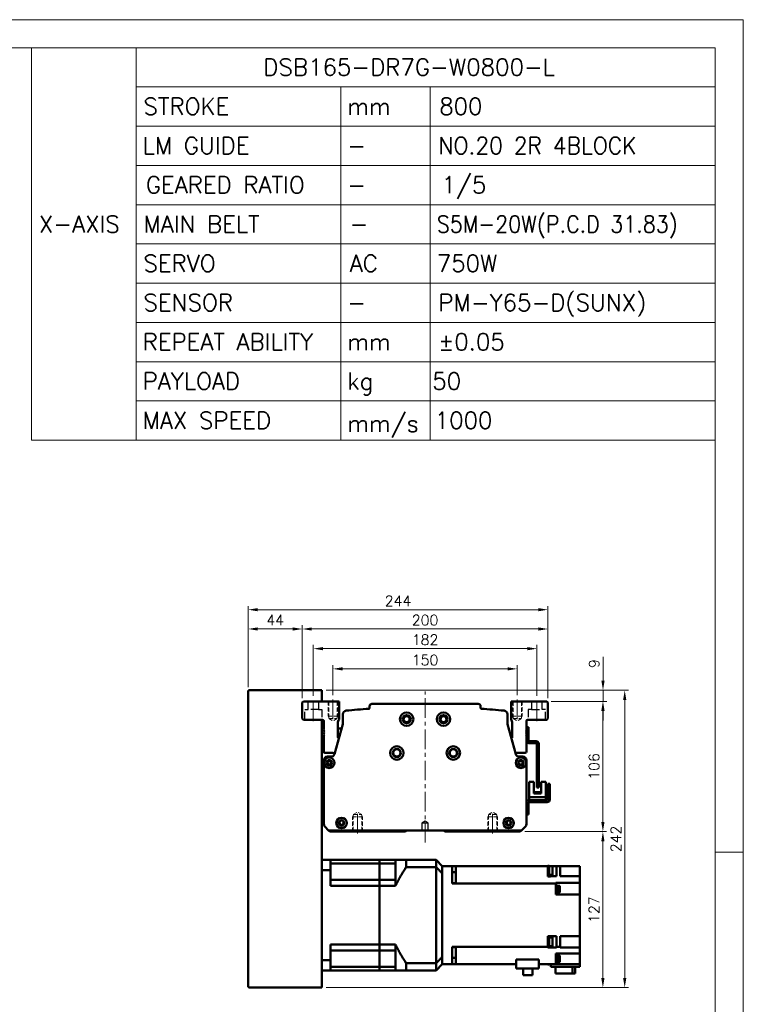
# Model space of a CAD drawing. Header units: millimetres. Extents: x 46891 to 50463, y 6223 to 9884.
# Tile 7 of 7: x 49874 to 50463, y 9083 to 9884. Entities that reach past the tile are written whole.
import ezdxf

# ---------------------------------------------------------------- set-up
doc = ezdxf.new("R2010")
doc.units = ezdxf.units.MM
doc.header["$LTSCALE"] = 0.5
for name, pattern in [('CENTER', [50.8, 31.75, -6.35, 6.35, -6.35]), ('HIDDEN', [9.525, 6.35, -3.175]), ('HIDDENX2', [19.05, 12.7, -6.35])]:
    doc.linetypes.add(name, pattern=pattern)
doc.layers.get('0').update_dxf_attribs({"lineweight": 20})
doc.layers.add('1', color=1, linetype='CENTER', lineweight=13)
doc.layers.add('외형선(ISO)', color=7, linetype='Continuous', lineweight=50)
doc.layers.add('2', color=2, linetype='HIDDENX2')
doc.styles.add('DSR TEXT', font='romans.shx', dxfattribs={"bigfont": 'whgtxt.shx'})
doc.styles.get("Standard").update_dxf_attribs({"font": 'romans.shx', "bigfont": 'whgtxt.shx'})
doc.dimstyles.new('DSR', dxfattribs={"dimscale": 2, "dimtxt": 3, "dimasz": 3, "dimexe": 0.5, "dimexo": 0.5, "dimgap": 0.5, "dimtad": 1, "dimdsep": 46, "dimtxsty": 'Standard', "dimcen": 2.5, "dimclrd": 4, "dimclre": 4, "dimclrt": 2, "dimadec": 0, "dimazin": 2, "dimtfac": 1, "dimtmove": 0, "dimatfit": 3, "dimfxl": 0, "dimlwd": -1, "dimlwe": -1, "dimarcsym": 0})

# ---------------------------------------------------------------- blocks, each defined once
blk = doc.blocks.new('A$C1C1952E1')
for p, q in [((293, 292), (293, 222)), ((311.67, 292), (311.67, 222)), ((311.67, 285), (415, 285)), ((348.18, 285), (348.18, 222)), ((364.13, 285), (364.13, 222)), ((311.67, 278), (415, 278)), ((311.67, 271), (415, 271)), ((311.67, 264), (415, 264)), ((311.67, 257), (415, 257)), ((311.67, 250), (415, 250)), ((311.67, 243), (415, 243)), ((311.67, 236), (415, 236)), ((311.67, 229), (415, 229)), ((293, 222), (415, 222))]:
    blk.add_line(p, q)
at = {"color": 1}
blk.add_lwpolyline([(0, 0), (420, 0), (420, 297), (0, 297)], close=True, dxfattribs=at)
at = {"color": 3}
blk.add_lwpolyline([(5, 5), (415, 5), (415, 292), (5, 292)], close=True, dxfattribs=at)
blk = doc.blocks.new('*D72')
at = {"color": 1, "linetype": 'ByBlock'}
for p, q in [((50129.08, 9334.47), (50129.08, 9358.88)), ((50271.28, 9355.88), (50136.88, 9355.88)), ((50279.08, 9334.47), (50279.08, 9358.88))]:
    blk.add_line(p, q, dxfattribs=at)
at = {"color": 1}
for points in [[(50136.88, 9357.18), (50136.88, 9354.58), (50129.08, 9355.88)], [(50271.28, 9357.18), (50271.28, 9354.58), (50279.08, 9355.88)]]:
    blk.add_solid(points, dxfattribs=at)
at = {"layer": 'Defpoints', "color": 0}
for p in [(50129.08, 9355.88), (50129.08, 9330.87), (50279.08, 9330.87)]:
    blk.add_point(p, dxfattribs=at)
at = {"color": 3, "insert": (50204.08, 9363.08), "char_height": 8.4, "attachment_point": 5, "style": 'DSR TEXT'}
blk.add_mtext('150', dxfattribs=at)
blk = doc.blocks.new('*D73')
at = {"color": 1, "linetype": 'ByBlock'}
for p, q in [((50113.08, 9334.03), (50113.08, 9375.32)), ((50287.28, 9372.32), (50120.88, 9372.32)), ((50295.08, 9334.03), (50295.08, 9375.32))]:
    blk.add_line(p, q, dxfattribs=at)
at = {"color": 1}
for points in [[(50120.88, 9373.62), (50120.88, 9371.02), (50113.08, 9372.32)], [(50287.28, 9373.62), (50287.28, 9371.02), (50295.08, 9372.32)]]:
    blk.add_solid(points, dxfattribs=at)
at = {"layer": 'Defpoints', "color": 0}
for p in [(50113.08, 9372.32), (50113.08, 9330.43), (50295.08, 9330.43)]:
    blk.add_point(p, dxfattribs=at)
at = {"color": 3, "insert": (50204.08, 9379.52), "char_height": 8.4, "attachment_point": 5, "style": 'DSR TEXT'}
blk.add_mtext('182', dxfattribs=at)
blk = doc.blocks.new('*D74')
at = {"color": 1, "linetype": 'ByBlock'}
for p, q in [((50104.08, 9332.03), (50104.08, 9391.33)), ((50296.28, 9388.33), (50111.88, 9388.33)), ((50304.08, 9332.03), (50304.08, 9391.33))]:
    blk.add_line(p, q, dxfattribs=at)
at = {"color": 1}
for points in [[(50111.88, 9389.63), (50111.88, 9387.03), (50104.08, 9388.33)], [(50296.28, 9389.63), (50296.28, 9387.03), (50304.08, 9388.33)]]:
    blk.add_solid(points, dxfattribs=at)
at = {"layer": 'Defpoints', "color": 0}
for p in [(50104.08, 9388.33), (50104.08, 9328.43), (50304.08, 9328.43)]:
    blk.add_point(p, dxfattribs=at)
at = {"color": 3, "insert": (50204.08, 9395.53), "char_height": 8.4, "attachment_point": 5, "style": 'DSR TEXT'}
blk.add_mtext('200', dxfattribs=at)
blk = doc.blocks.new('*D75')
at = {"color": 1, "linetype": 'ByBlock'}
for p, q in [((50060.08, 9341.03), (50060.08, 9391.33)), ((50096.28, 9388.33), (50067.88, 9388.33)), ((50104.08, 9332.03), (50104.08, 9391.33))]:
    blk.add_line(p, q, dxfattribs=at)
at = {"color": 1}
for points in [[(50067.88, 9389.63), (50067.88, 9387.03), (50060.08, 9388.33)], [(50096.28, 9389.63), (50096.28, 9387.03), (50104.08, 9388.33)]]:
    blk.add_solid(points, dxfattribs=at)
at = {"layer": 'Defpoints', "color": 0}
for p in [(50060.08, 9388.33), (50060.08, 9337.43), (50104.08, 9328.43)]:
    blk.add_point(p, dxfattribs=at)
at = {"color": 3, "insert": (50082.08, 9395.53), "char_height": 8.4, "attachment_point": 5, "style": 'DSR TEXT'}
blk.add_mtext('44', dxfattribs=at)
blk = doc.blocks.new('*D76')
at = {"color": 1, "linetype": 'ByBlock'}
for p, q in [((50060.08, 9341.03), (50060.08, 9407.03)), ((50067.88, 9404.03), (50296.28, 9404.03)), ((50304.08, 9332.03), (50304.08, 9407.03))]:
    blk.add_line(p, q, dxfattribs=at)
at = {"color": 1}
for points in [[(50067.88, 9405.33), (50067.88, 9402.73), (50060.08, 9404.03)], [(50296.28, 9405.33), (50296.28, 9402.73), (50304.08, 9404.03)]]:
    blk.add_solid(points, dxfattribs=at)
at = {"layer": 'Defpoints', "color": 0}
for p in [(50304.08, 9404.03), (50060.08, 9337.43), (50304.08, 9328.43)]:
    blk.add_point(p, dxfattribs=at)
at = {"color": 3, "insert": (50182.08, 9411.23), "char_height": 8.4, "attachment_point": 5, "style": 'DSR TEXT'}
blk.add_mtext('244', dxfattribs=at)
blk = doc.blocks.new('*D77')
at = {"color": 1, "linetype": 'ByBlock'}
for p, q in [((50306.68, 9329.43), (50351.83, 9329.43)), ((50348.83, 9321.63), (50348.83, 9231.23)), ((50285.18, 9223.43), (50351.83, 9223.43))]:
    blk.add_line(p, q, dxfattribs=at)
at = {"color": 1}
for points in [[(50347.53, 9321.63), (50350.13, 9321.63), (50348.83, 9329.43)], [(50347.53, 9231.23), (50350.13, 9231.23), (50348.83, 9223.43)]]:
    blk.add_solid(points, dxfattribs=at)
at = {"layer": 'Defpoints', "color": 0}
for p in [(50303.08, 9329.43), (50281.58, 9223.43), (50348.83, 9223.43)]:
    blk.add_point(p, dxfattribs=at)
at = {"color": 3, "insert": (50341.63, 9276.43), "char_height": 8.4, "attachment_point": 5, "rotation": 90, "style": 'DSR TEXT'}
blk.add_mtext('106', dxfattribs=at)
blk = doc.blocks.new('*D78')
at = {"color": 1, "linetype": 'ByBlock'}
for p, q in [((50285.18, 9223.43), (50351.83, 9223.43)), ((50348.83, 9215.63), (50348.83, 9104.23)), ((50123.68, 9096.43), (50351.83, 9096.43))]:
    blk.add_line(p, q, dxfattribs=at)
at = {"color": 1}
for points in [[(50347.53, 9215.63), (50350.13, 9215.63), (50348.83, 9223.43)], [(50347.53, 9104.23), (50350.13, 9104.23), (50348.83, 9096.43)]]:
    blk.add_solid(points, dxfattribs=at)
at = {"layer": 'Defpoints', "color": 0}
for p in [(50281.58, 9223.43), (50120.08, 9096.43), (50348.83, 9096.43)]:
    blk.add_point(p, dxfattribs=at)
at = {"color": 3, "insert": (50341.63, 9159.93), "char_height": 8.4, "attachment_point": 5, "rotation": 90, "style": 'DSR TEXT'}
blk.add_mtext('127', dxfattribs=at)
blk = doc.blocks.new('*D79')
at = {"color": 1, "linetype": 'ByBlock'}
for p, q in [((50348.92, 9346.23), (50348.92, 9365.72)), ((50123.68, 9338.43), (50351.92, 9338.43)), ((50348.92, 9329.43), (50348.92, 9338.43)), ((50306.68, 9329.43), (50351.92, 9329.43)), ((50348.92, 9321.63), (50348.92, 9313.83))]:
    blk.add_line(p, q, dxfattribs=at)
at = {"color": 1}
for points in [[(50347.62, 9346.23), (50350.22, 9346.23), (50348.92, 9338.43)], [(50347.62, 9321.63), (50350.22, 9321.63), (50348.92, 9329.43)]]:
    blk.add_solid(points, dxfattribs=at)
at = {"layer": 'Defpoints', "color": 0}
for p in [(50120.08, 9338.43), (50348.92, 9338.43), (50303.08, 9329.43)]:
    blk.add_point(p, dxfattribs=at)
at = {"color": 3, "insert": (50341.72, 9360.12), "char_height": 8.4, "attachment_point": 5, "rotation": 90, "style": 'DSR TEXT'}
blk.add_mtext('9', dxfattribs=at)
blk = doc.blocks.new('*D80')
at = {"color": 1, "linetype": 'ByBlock'}
for p, q in [((50123.68, 9338.43), (50369.6, 9338.43)), ((50366.6, 9330.63), (50366.6, 9104.23)), ((50123.68, 9096.43), (50369.6, 9096.43))]:
    blk.add_line(p, q, dxfattribs=at)
at = {"color": 1}
for points in [[(50365.3, 9330.63), (50367.9, 9330.63), (50366.6, 9338.43)], [(50365.3, 9104.23), (50367.9, 9104.23), (50366.6, 9096.43)]]:
    blk.add_solid(points, dxfattribs=at)
at = {"layer": 'Defpoints', "color": 0}
for p in [(50120.08, 9338.43), (50120.08, 9096.43), (50366.6, 9096.43)]:
    blk.add_point(p, dxfattribs=at)
at = {"color": 3, "insert": (50359.4, 9217.43), "char_height": 8.4, "attachment_point": 5, "rotation": 90, "style": 'DSR TEXT'}
blk.add_mtext('242', dxfattribs=at)

msp = doc.modelspace()

# ---------------------------------------------------------------- linework, layer by layer
at = {"color": 2, "linetype": 'HIDDEN'}
for p, q in [((50125.07605, 9329.43175), (50125.07605, 9317.43175)), ((50125.67605, 9328.83175), (50125.07605, 9329.43175)), ((50125.67605, 9328.83175), (50132.47605, 9328.83175)), ((50125.67605, 9328.83175), (50125.67605, 9315.43175)), ((50132.47605, 9328.83175), (50133.07605, 9329.43175)), ((50132.47605, 9328.83175), (50132.47605, 9315.43175)), ((50133.07605, 9329.43175), (50133.07605, 9317.43175)), ((50275.07605, 9329.43175), (50275.07605, 9317.43175)), ((50275.67605, 9328.83175), (50275.07605, 9329.43175)), ((50275.67605, 9328.83175), (50282.47605, 9328.83175)), ((50275.67605, 9328.83175), (50275.67605, 9315.43175)), ((50282.47605, 9328.83175), (50283.07605, 9329.43175)), ((50282.47605, 9328.83175), (50282.47605, 9315.43175)), ((50283.07605, 9329.43175), (50283.07605, 9317.43175)), ((50125.07605, 9317.43175), (50133.07605, 9317.43175)), ((50125.07605, 9317.43175), (50125.67605, 9316.39252)), ((50125.67605, 9315.43175), (50132.47605, 9315.43175)), ((50125.67605, 9315.43175), (50129.07605, 9313.46876)), ((50132.47605, 9315.43175), (50129.07605, 9313.46876)), ((50133.07605, 9317.43175), (50132.47605, 9316.39252)), ((50275.07605, 9317.43175), (50283.07605, 9317.43175)), ((50275.07605, 9317.43175), (50275.67605, 9316.39252)), ((50275.67605, 9315.43175), (50282.47605, 9315.43175)), ((50275.67605, 9315.43175), (50279.07605, 9313.46876)), ((50282.47605, 9315.43175), (50279.07605, 9313.46876)), ((50283.07605, 9317.43175), (50282.47605, 9316.39252)), ((50145.67605, 9237.43175), (50149.07605, 9239.39474)), ((50152.47605, 9237.43175), (50149.07605, 9239.39474)), ((50255.67605, 9237.43175), (50259.07605, 9239.39474)), ((50262.47605, 9237.43175), (50259.07605, 9239.39474)), ((50145.07605, 9235.43175), (50145.67605, 9236.47098)), ((50145.07605, 9235.43175), (50153.07605, 9235.43175)), ((50145.07605, 9223.43175), (50145.07605, 9235.43175)), ((50145.67605, 9237.43175), (50152.47605, 9237.43175)), ((50145.67605, 9224.03175), (50145.67605, 9237.43175)), ((50152.47605, 9224.03175), (50152.47605, 9237.43175)), ((50153.07605, 9235.43175), (50152.47605, 9236.47098)), ((50153.07605, 9223.43175), (50153.07605, 9235.43175)), ((50255.07605, 9235.43175), (50255.67605, 9236.47098)), ((50263.07605, 9235.43175), (50255.07605, 9235.43175)), ((50255.07605, 9223.43175), (50255.07605, 9235.43175)), ((50262.47605, 9237.43175), (50255.67605, 9237.43175)), ((50255.67605, 9224.03175), (50255.67605, 9237.43175)), ((50262.47605, 9224.03175), (50262.47605, 9237.43175)), ((50263.07605, 9235.43175), (50262.47605, 9236.47098)), ((50263.07605, 9223.43175), (50263.07605, 9235.43175)), ((50145.67605, 9224.03175), (50145.07605, 9223.43175)), ((50145.67605, 9224.03175), (50152.47605, 9224.03175)), ((50152.47605, 9224.03175), (50153.07605, 9223.43175)), ((50255.67605, 9224.03175), (50255.07605, 9223.43175)), ((50262.47605, 9224.03175), (50255.67605, 9224.03175)), ((50262.47605, 9224.03175), (50263.07605, 9223.43175))]:
    msp.add_line(p, q, dxfattribs=at)
at = {"color": 1, "linetype": 'CENTER'}
for p, q in [((50129.07605, 9330.8673), (50129.07605, 9312.30259)), ((50279.07605, 9330.8673), (50279.07605, 9312.30259)), ((50149.07605, 9221.99621), (50149.07605, 9240.56091)), ((50259.07605, 9221.99621), (50259.07605, 9240.56091))]:
    msp.add_line(p, q, dxfattribs=at)
at = {"color": 1}
msp.add_line((50463.13132, 9206.60102), (50440.31632, 9206.60102), dxfattribs=at)
at = {"layer": '1'}
for p, q in [((50204.07605, 9214.43175), (50204.07605, 9337.43175)), ((50113.07605, 9313.43175), (50113.07605, 9330.43175)), ((50295.07605, 9313.43175), (50295.07605, 9330.43175))]:
    msp.add_line(p, q, dxfattribs=at)
at = {"layer": '2'}
for p, q in [((50108.82605, 9322.93175), (50108.82605, 9329.43175)), ((50117.32605, 9329.43175), (50117.32605, 9322.93175)), ((50290.82605, 9329.43175), (50290.82605, 9322.93175)), ((50299.32605, 9322.93175), (50299.32605, 9329.43175)), ((50106.07605, 9322.93175), (50108.82605, 9322.93175)), ((50106.07605, 9314.43175), (50106.07605, 9322.93175)), ((50117.32605, 9322.93175), (50108.82605, 9322.93175)), ((50117.32605, 9322.93175), (50120.07605, 9322.93175)), ((50120.07605, 9322.93175), (50120.07605, 9314.43175)), ((50290.82605, 9322.93175), (50288.07605, 9322.93175)), ((50288.07605, 9322.93175), (50288.07605, 9314.43175)), ((50290.82605, 9322.93175), (50299.32605, 9322.93175)), ((50302.07605, 9322.93175), (50299.32605, 9322.93175)), ((50302.07605, 9314.43175), (50302.07605, 9322.93175)), ((50204.07605, 9231.9339), (50201.57605, 9230.43175)), ((50206.57605, 9230.43175), (50204.07605, 9231.9339)), ((50201.57605, 9230.43175), (50201.57605, 9224.43175)), ((50206.57605, 9230.43175), (50201.57605, 9230.43175)), ((50206.57605, 9224.43175), (50206.57605, 9230.43175))]:
    msp.add_line(p, q, dxfattribs=at)
at = {"layer": '외형선(ISO)'}
for p, q in [((50060.07605, 9097.43175), (50060.07605, 9337.43175)), ((50061.07605, 9338.43175), (50120.07605, 9338.43175)), ((50120.07605, 9337.43175), (50120.07605, 9338.43175)), ((50120.07605, 9329.43175), (50120.07605, 9337.43175)), ((50104.07605, 9328.43175), (50105.07605, 9329.43175)), ((50104.07605, 9315.43175), (50104.07605, 9328.43175)), ((50105.07605, 9329.43175), (50134.07605, 9329.43175)), ((50134.07605, 9329.43175), (50134.07605, 9314.75629)), ((50274.07605, 9314.75629), (50274.07605, 9329.43175)), ((50274.07605, 9329.43175), (50303.07605, 9329.43175)), ((50303.07605, 9329.43175), (50304.07605, 9328.43175)), ((50304.07605, 9328.43175), (50304.07605, 9315.43175)), ((50158.84864, 9323.91903), (50158.84864, 9325.43175)), ((50160.84864, 9327.43175), (50247.30346, 9327.43175)), ((50249.30346, 9325.43175), (50249.30346, 9323.91903)), ((50105.07605, 9314.43175), (50104.07605, 9315.43175)), ((50120.57605, 9314.43175), (50105.07605, 9314.43175)), ((50120.07605, 9097.43175), (50120.07605, 9314.43175)), ((50121.57605, 9306.93175), (50121.57605, 9313.43175)), ((50133.07605, 9311.75629), (50133.07605, 9300.43175)), ((50137.07605, 9311.11743), (50137.07605, 9318.89487)), ((50271.07605, 9318.89487), (50271.07605, 9311.11743)), ((50275.07605, 9300.43175), (50275.07605, 9311.75629)), ((50286.57605, 9313.43175), (50286.57605, 9306.93175)), ((50303.07605, 9314.43175), (50287.57605, 9314.43175)), ((50304.07605, 9315.43175), (50303.07605, 9314.43175)), ((50122.07605, 9306.43175), (50121.57605, 9306.93175)), ((50121.57605, 9305.93175), (50122.07605, 9306.43175)), ((50121.57605, 9304.93175), (50121.57605, 9305.93175)), ((50122.07605, 9304.43175), (50121.57605, 9304.93175)), ((50121.57605, 9303.93175), (50122.07605, 9304.43175)), ((50121.57605, 9302.93175), (50121.57605, 9303.93175)), ((50130.31569, 9286.35481), (50137.0094, 9310.75845)), ((50133.07605, 9307.43175), (50136.09691, 9307.43175)), ((50271.14271, 9310.75845), (50277.83641, 9286.35481)), ((50286.57605, 9306.93175), (50286.07605, 9306.43175)), ((50286.07605, 9306.43175), (50286.57605, 9305.93175)), ((50286.57605, 9304.93175), (50286.07605, 9304.43175)), ((50286.07605, 9304.43175), (50286.57605, 9303.93175)), ((50286.57605, 9308.43175), (50288.17605, 9308.43175)), ((50286.57605, 9305.93175), (50286.57605, 9306.93175)), ((50286.57605, 9305.93175), (50286.57605, 9304.93175)), ((50286.57605, 9303.93175), (50286.57605, 9304.93175)), ((50286.57605, 9303.93175), (50286.57605, 9302.93175)), ((50288.17605, 9308.43175), (50288.17605, 9297.03175)), ((50122.07605, 9302.43175), (50121.57605, 9302.93175)), ((50121.57605, 9301.93175), (50122.07605, 9302.43175)), ((50121.57605, 9288.43175), (50121.57605, 9301.93175)), ((50286.57605, 9302.93175), (50286.07605, 9302.43175)), ((50286.07605, 9302.43175), (50286.57605, 9301.93175)), ((50286.57605, 9301.93175), (50286.57605, 9302.93175)), ((50286.57605, 9301.93175), (50286.57605, 9288.43175)), ((50288.17605, 9297.03175), (50286.63644, 9297.03175)), ((50294.47605, 9297.03175), (50288.67605, 9297.03175)), ((50288.67605, 9295.43175), (50294.47605, 9295.43175)), ((50129.07605, 9287.43175), (50122.57605, 9287.43175)), ((50285.57605, 9287.43175), (50279.07605, 9287.43175)), ((50294.97605, 9294.93175), (50294.97605, 9259.43175)), ((50296.57605, 9259.43175), (50296.57605, 9294.93175)), ((50121.57605, 9229.67439), (50121.57605, 9281.43175)), ((50124.57605, 9284.43175), (50127.51565, 9284.43175)), ((50280.63645, 9284.43175), (50283.57605, 9284.43175)), ((50286.57605, 9281.43175), (50286.57605, 9229.67439)), ((50288.87602, 9263.93192), (50292.57602, 9263.93192)), ((50288.87604, 9251.53192), (50288.87602, 9263.93192)), ((50292.57602, 9263.93192), (50292.57604, 9254.53192)), ((50298.57602, 9263.93193), (50302.27602, 9263.93194)), ((50298.57604, 9254.53193), (50298.57602, 9263.93193)), ((50302.27602, 9263.93194), (50302.27604, 9251.53194)), ((50298.57604, 9255.53193), (50292.57604, 9255.53192)), ((50294.97605, 9259.43175), (50296.57605, 9259.43175)), ((50303.976, 9262.43194), (50305.576, 9262.43195)), ((50303.976, 9262.43194), (50303.97601, 9259.43194)), ((50303.97603, 9249.53194), (50303.97601, 9259.43194)), ((50305.57601, 9259.43195), (50305.576, 9262.43195)), ((50305.57601, 9259.43195), (50305.57603, 9249.43195)), ((50120.07605, 9251.43175), (50121.57605, 9251.43175)), ((50288.57603, 9249.03192), (50303.47603, 9249.03194)), ((50303.57603, 9247.43194), (50288.67603, 9247.43192)), ((50288.87604, 9251.53192), (50288.87605, 9249.03192)), ((50288.87604, 9251.53192), (50290.87604, 9251.53192)), ((50290.87604, 9251.53192), (50300.27604, 9251.53194)), ((50292.57604, 9255.23192), (50298.57604, 9255.23193)), ((50298.57604, 9254.53193), (50292.57604, 9254.53192)), ((50300.27604, 9251.53194), (50302.27604, 9251.53194)), ((50302.27605, 9249.03194), (50302.27604, 9251.53194)), ((50288.17603, 9246.93191), (50288.17605, 9240.43191)), ((50288.17605, 9237.43191), (50288.17605, 9240.43191)), ((50288.17605, 9237.43191), (50286.57605, 9237.43191)), ((50125.57605, 9224.43175), (50122.45473, 9227.55307)), ((50126.57605, 9223.43175), (50125.57605, 9224.43175)), ((50282.57605, 9224.43175), (50125.57605, 9224.43175)), ((50188.07605, 9223.43175), (50126.57605, 9223.43175)), ((50188.9296, 9224.2853), (50188.07605, 9223.43175)), ((50220.07605, 9223.43175), (50219.2225, 9224.2853)), ((50281.57605, 9223.43175), (50220.07605, 9223.43175)), ((50282.57605, 9224.43175), (50281.57605, 9223.43175)), ((50285.69737, 9227.55307), (50282.57605, 9224.43175)), ((50120.07605, 9200.43175), (50127.07605, 9200.43175)), ((50127.07605, 9200.43175), (50127.07605, 9192.0241)), ((50167.07605, 9200.43175), (50127.07605, 9200.43175)), ((50167.07605, 9197.48397), (50167.07605, 9200.43175)), ((50167.07605, 9200.43175), (50167.07605, 9197.48397)), ((50167.07605, 9200.43175), (50188.62605, 9200.43175)), ((50180.07605, 9200.43175), (50180.07605, 9197.48397)), ((50188.62605, 9200.43175), (50188.62605, 9194.43435)), ((50188.62605, 9200.43175), (50213.07605, 9200.43175)), ((50213.07605, 9194.43435), (50213.07605, 9200.43175)), ((50218.07605, 9195.43175), (50213.07605, 9200.43175)), ((50120.07605, 9192.0241), (50127.07605, 9192.0241)), ((50127.07605, 9197.48397), (50167.07605, 9197.48397)), ((50127.07605, 9179.43175), (50127.07605, 9192.0241)), ((50167.07605, 9190.78675), (50167.07605, 9197.48397)), ((50167.07605, 9190.78675), (50167.07605, 9197.48397)), ((50167.07605, 9197.48397), (50180.07605, 9197.48397)), ((50180.07605, 9184.28675), (50180.07605, 9197.48397)), ((50188.62605, 9194.43435), (50213.07605, 9194.43435)), ((50213.07605, 9116.42916), (50213.07605, 9194.43435)), ((50218.07605, 9195.43175), (50226.07605, 9195.43175)), ((50218.07605, 9195.43175), (50218.07605, 9195.34366)), ((50218.07605, 9195.34366), (50218.07605, 9189.53878)), ((50229.07605, 9195.43175), (50226.07605, 9195.43175)), ((50226.07605, 9188.43175), (50226.07605, 9195.43175)), ((50229.07605, 9195.43175), (50229.07605, 9186.8756)), ((50229.07605, 9195.43175), (50304.07605, 9195.43175)), ((50304.07605, 9195.65165), (50304.07605, 9195.43175)), ((50304.07605, 9195.65165), (50305.07605, 9195.65165)), ((50304.07605, 9186.99269), (50304.07605, 9195.43175)), ((50305.07605, 9188.05165), (50305.07605, 9195.65165)), ((50306.07605, 9195.43175), (50305.07605, 9195.43175)), ((50305.07605, 9195.35165), (50307.67605, 9195.35165)), ((50306.07605, 9195.43175), (50311.07605, 9195.43175)), ((50306.07605, 9195.43175), (50306.07605, 9195.35165)), ((50307.67605, 9188.35165), (50307.67605, 9195.35165)), ((50311.07605, 9195.43175), (50314.07605, 9195.43175)), ((50311.07605, 9195.43175), (50311.07605, 9187.03175)), ((50330.07605, 9195.43175), (50314.07605, 9195.43175)), ((50314.07605, 9187.03175), (50314.07605, 9195.43175)), ((50330.07605, 9191.03175), (50330.07605, 9195.43175)), ((50127.07605, 9184.28675), (50167.07605, 9184.28675)), ((50167.07605, 9184.28675), (50167.07605, 9190.78675)), ((50167.07605, 9184.28675), (50167.07605, 9190.78675)), ((50167.07605, 9179.43175), (50167.07605, 9184.28675)), ((50167.07605, 9184.28675), (50167.07605, 9179.43175)), ((50167.07605, 9184.28675), (50180.07605, 9184.28675)), ((50180.07605, 9184.28675), (50180.07605, 9179.43175)), ((50218.07605, 9189.53878), (50218.07605, 9189.43543)), ((50218.07605, 9121.42808), (50218.07605, 9189.43543)), ((50218.07605, 9188.43175), (50218.07605, 9122.43175)), ((50229.07605, 9190.29603), (50226.07605, 9190.29603)), ((50226.07605, 9181.08932), (50226.07605, 9188.43175)), ((50229.07605, 9181.76442), (50229.07605, 9186.8756)), ((50304.07605, 9188.05165), (50305.07605, 9188.05165)), ((50304.07605, 9186.99269), (50306.07605, 9186.99269)), ((50305.07605, 9188.35165), (50307.67605, 9188.35165)), ((50306.07605, 9187.03175), (50306.07605, 9188.35165)), ((50306.07605, 9187.03175), (50306.07605, 9186.99269)), ((50306.07605, 9187.03175), (50311.07605, 9187.03175)), ((50314.07605, 9187.03175), (50330.07605, 9187.03175)), ((50330.07605, 9191.03175), (50330.07605, 9187.03175)), ((50330.07605, 9186.8756), (50330.07605, 9187.03175)), ((50330.07605, 9186.8756), (50330.07605, 9181.79886)), ((50167.07605, 9179.43175), (50127.07605, 9179.43175)), ((50167.07605, 9131.43175), (50167.07605, 9179.43175)), ((50167.07605, 9131.43175), (50167.07605, 9179.43175)), ((50167.07605, 9179.43175), (50180.07605, 9179.43175)), ((50229.07605, 9181.50863), (50226.07605, 9181.50863)), ((50229.07605, 9181.08932), (50226.07605, 9181.08932)), ((50229.07605, 9181.76442), (50229.07605, 9181.09794)), ((50229.07605, 9181.09794), (50229.07605, 9181.08932)), ((50229.07605, 9181.09794), (50310.57605, 9181.09794)), ((50310.57605, 9181.79886), (50330.07605, 9181.79886)), ((50310.57605, 9181.79886), (50310.57605, 9181.76442)), ((50310.57605, 9181.09794), (50310.57605, 9181.76442)), ((50310.57605, 9181.09794), (50310.57605, 9172.13175)), ((50311.07605, 9179.63033), (50310.57605, 9179.63033)), ((50311.07605, 9173.63033), (50311.07605, 9179.63033)), ((50311.77605, 9179.58033), (50311.07605, 9179.58033)), ((50311.77605, 9173.68033), (50311.77605, 9179.58033)), ((50313.77605, 9179.38033), (50311.77605, 9179.38033)), ((50313.77605, 9173.88033), (50313.77605, 9179.38033)), ((50330.07605, 9176.63175), (50330.07605, 9181.79886)), ((50330.07605, 9176.63175), (50330.07605, 9172.13175)), ((50311.07605, 9173.63033), (50310.57605, 9173.63033)), ((50310.57605, 9172.13175), (50330.07605, 9172.13175)), ((50311.77605, 9173.68033), (50311.07605, 9173.68033)), ((50313.77605, 9173.88033), (50311.77605, 9173.88033)), ((50330.07605, 9138.23175), (50330.07605, 9172.13175)), ((50306.07605, 9138.23318), (50304.07605, 9138.23318)), ((50304.07605, 9134.99506), (50304.07605, 9138.23318)), ((50304.07605, 9137.52113), (50305.07605, 9137.52113)), ((50305.07605, 9129.92113), (50305.07605, 9137.52113)), ((50305.07605, 9137.22113), (50307.67605, 9137.22113)), ((50306.07605, 9138.23318), (50306.07605, 9138.23175)), ((50311.07605, 9138.23175), (50306.07605, 9138.23175)), ((50306.07605, 9137.22113), (50306.07605, 9138.23175)), ((50307.67605, 9130.22113), (50307.67605, 9137.22113)), ((50311.07605, 9138.23175), (50311.07605, 9129.76556)), ((50314.07605, 9138.23175), (50330.07605, 9138.23175)), ((50314.07605, 9129.76556), (50314.07605, 9138.23175)), ((50330.07605, 9138.23175), (50330.07605, 9134.23175)), ((50127.07605, 9118.8394), (50127.07605, 9131.43175)), ((50167.07605, 9131.43175), (50127.07605, 9131.43175)), ((50167.07605, 9126.57675), (50167.07605, 9131.43175)), ((50167.07605, 9131.43175), (50167.07605, 9126.57675)), ((50167.07605, 9131.43175), (50180.07605, 9131.43175)), ((50180.07605, 9131.43175), (50180.07605, 9126.57675)), ((50229.07605, 9129.77418), (50226.07605, 9129.77418)), ((50226.07605, 9122.43175), (50226.07605, 9129.77418)), ((50229.07605, 9129.35487), (50226.07605, 9129.35487)), ((50229.07605, 9129.77418), (50229.07605, 9129.76556)), ((50229.07605, 9129.76556), (50229.07605, 9129.09908)), ((50304.07605, 9129.76556), (50229.07605, 9129.76556)), ((50229.07605, 9123.98791), (50229.07605, 9129.09908)), ((50304.07605, 9134.99506), (50304.07605, 9132.44721)), ((50304.07605, 9129.76556), (50304.07605, 9132.44721)), ((50304.07605, 9129.92113), (50305.07605, 9129.92113)), ((50304.07605, 9129.10712), (50304.07605, 9129.76556)), ((50306.07605, 9129.10712), (50304.07605, 9129.10712)), ((50305.07605, 9130.22113), (50307.67605, 9130.22113)), ((50306.07605, 9130.22113), (50306.07605, 9129.10981)), ((50306.07605, 9129.10981), (50306.07605, 9129.10712)), ((50311.07605, 9129.10981), (50306.07605, 9129.10981)), ((50311.07605, 9129.76556), (50314.07605, 9129.76556)), ((50311.07605, 9129.76556), (50311.07605, 9129.10981)), ((50314.07605, 9129.10981), (50314.07605, 9129.76556)), ((50314.07605, 9129.10981), (50330.07605, 9129.10981)), ((50330.07605, 9129.10981), (50330.07605, 9134.23175)), ((50330.07605, 9129.09908), (50330.07605, 9129.10981)), ((50330.07605, 9129.09908), (50330.07605, 9124.33175)), ((50127.07605, 9126.57675), (50167.07605, 9126.57675)), ((50167.07605, 9120.07675), (50167.07605, 9126.57675)), ((50167.07605, 9120.07675), (50167.07605, 9126.57675)), ((50167.07605, 9126.57675), (50180.07605, 9126.57675)), ((50167.07605, 9113.37953), (50167.07605, 9120.07675)), ((50167.07605, 9113.37953), (50167.07605, 9120.07675)), ((50180.07605, 9126.57675), (50180.07605, 9113.37953)), ((50218.07605, 9121.32472), (50218.07605, 9121.42808)), ((50218.07605, 9121.32472), (50218.07605, 9115.51984)), ((50226.07605, 9115.43175), (50226.07605, 9122.43175)), ((50229.07605, 9120.56747), (50226.07605, 9120.56747)), ((50229.07605, 9123.98791), (50229.07605, 9115.43175)), ((50296.72605, 9119.4603), (50278.17605, 9119.4603)), ((50278.17605, 9112.03175), (50278.17605, 9119.4603)), ((50296.72605, 9112.03175), (50296.72605, 9119.4603)), ((50330.07605, 9124.33175), (50310.57605, 9124.33175)), ((50310.57605, 9124.33175), (50310.57605, 9123.98791)), ((50310.57605, 9115.43175), (50310.57605, 9123.98791)), ((50311.07605, 9122.87081), (50310.57605, 9122.87081)), ((50311.07605, 9116.87081), (50311.07605, 9122.87081)), ((50311.77605, 9122.82081), (50311.07605, 9122.82081)), ((50311.77605, 9116.92081), (50311.77605, 9122.82081)), ((50313.77605, 9122.62081), (50311.77605, 9122.62081)), ((50313.77605, 9117.12081), (50313.77605, 9122.62081)), ((50330.07605, 9124.33175), (50330.07605, 9119.83175)), ((50330.07605, 9119.83175), (50330.07605, 9115.43175)), ((50120.07605, 9118.8394), (50127.07605, 9118.8394)), ((50127.07605, 9118.8394), (50127.07605, 9110.43175)), ((50127.07605, 9113.37953), (50167.07605, 9113.37953)), ((50167.07605, 9110.43175), (50167.07605, 9113.37953)), ((50167.07605, 9113.37953), (50167.07605, 9110.43175)), ((50167.07605, 9113.37953), (50180.07605, 9113.37953)), ((50180.07605, 9113.37953), (50180.07605, 9110.43175)), ((50188.62605, 9116.42916), (50188.62605, 9110.43175)), ((50188.62605, 9116.42916), (50213.07605, 9116.42916)), ((50213.07605, 9110.43175), (50213.07605, 9116.42916)), ((50213.07605, 9110.43175), (50218.07605, 9115.43175)), ((50218.07605, 9115.43175), (50218.07605, 9115.51984)), ((50218.07605, 9115.43175), (50226.07605, 9115.43175)), ((50226.07605, 9115.43175), (50229.07605, 9115.43175)), ((50278.17605, 9115.43175), (50229.07605, 9115.43175)), ((50278.17605, 9112.03175), (50296.72605, 9112.03175)), ((50283.95105, 9106.63175), (50283.95105, 9112.03175)), ((50291.40105, 9106.63175), (50291.40105, 9112.03175)), ((50296.72605, 9115.43175), (50310.57605, 9115.43175)), ((50304.07605, 9115.43175), (50304.07605, 9115.21185)), ((50304.07605, 9115.21185), (50305.07605, 9115.21185)), ((50305.07605, 9115.21185), (50305.07605, 9115.43175)), ((50306.57605, 9113.43175), (50306.57605, 9115.43175)), ((50330.07605, 9113.43175), (50306.57605, 9113.43175)), ((50310.17047, 9107.93175), (50310.17047, 9113.43175)), ((50311.07605, 9116.87081), (50310.57605, 9116.87081)), ((50330.07605, 9115.43175), (50310.57605, 9115.43175)), ((50311.77605, 9116.92081), (50311.07605, 9116.92081)), ((50313.77605, 9117.12081), (50311.77605, 9117.12081)), ((50324.06612, 9107.93175), (50324.06612, 9113.43175)), ((50326.38163, 9113.43175), (50326.38163, 9107.93175)), ((50330.07605, 9113.43175), (50330.07605, 9115.43175)), ((50120.07605, 9110.43175), (50127.07605, 9110.43175)), ((50167.07605, 9110.43175), (50127.07605, 9110.43175)), ((50167.07605, 9110.43175), (50188.62605, 9110.43175)), ((50188.62605, 9110.43175), (50213.07605, 9110.43175)), ((50291.40105, 9106.63175), (50283.95105, 9106.63175)), ((50324.06612, 9107.93175), (50310.17047, 9107.93175)), ((50326.38163, 9107.93175), (50324.06612, 9107.93175)), ((50120.07605, 9096.43175), (50061.07605, 9096.43175)), ((50120.07605, 9096.43175), (50120.07605, 9097.43175))]:
    msp.add_line(p, q, dxfattribs=at)
for centre, radius in [((50189.07605, 9314.93175), 5.5), ((50219.07605, 9314.93175), 5.5), ((50189.07605, 9314.93175), 3.3), ((50189.07605, 9314.93175), 2.4585), ((50219.07605, 9314.93175), 3.3), ((50219.07605, 9314.93175), 2.4585), ((50181.07605, 9287.43175), 5.5), ((50181.07605, 9287.43175), 3.3), ((50181.07605, 9287.43175), 2.9585), ((50227.07605, 9287.43175), 5.5), ((50227.07605, 9287.43175), 3.3), ((50227.07605, 9287.43175), 2.9585), ((50126.07605, 9279.43175), 4.25), ((50126.07605, 9279.43175), 2.25), ((50282.07605, 9279.43175), 4.25), ((50282.07605, 9279.43175), 2.25), ((50136.07605, 9230.43175), 4.25), ((50136.07605, 9230.43175), 2.25), ((50272.07605, 9230.43175), 4.25), ((50272.07605, 9230.43175), 2.25)]:
    msp.add_circle(centre, radius, dxfattribs=at)
for centre, radius, start, end in [((50061.07605, 9337.43175), 1, 90, 180), ((50140.07605, 9318.89487), 3, 95.80911533, 180), ((50190.07605, 8827.43175), 497, 93.6564443, 95.80911533), ((50158.34864, 9323.91903), 0.5, 273.65644439, 0), ((50160.84864, 9325.43175), 2, 89.99999994, 180), ((50247.30346, 9325.43175), 2, 0, 89.99999994), ((50249.80346, 9323.91903), 0.5, 180, 266.3435556), ((50218.07605, 8827.43175), 497, 84.19088456, 86.34355559), ((50268.07605, 9318.89487), 3, 0, 84.19088457), ((50120.57605, 9313.43175), 1, 0, 90), ((50138.07605, 9311.75629), 5, 143.13010235, 180), ((50270.07605, 9311.75629), 5, 0, 36.86989765), ((50287.57605, 9313.43175), 1, 90, 180), ((50136.07605, 9311.11743), 1, 338.96248892, 0), ((50272.07605, 9311.11743), 1, 180, 201.03751097), ((50134.07605, 9300.43175), 1, 180, 260.24123115), ((50274.07605, 9300.43175), 1, 279.75882445, 0), ((50288.67605, 9297.53175), 2.1, 180, 193.774147), ((50288.67605, 9297.53175), 2.1, 193.774147, 270), ((50288.67605, 9297.53175), 0.5, 180, 270), ((50294.47605, 9294.93175), 2.1, 0, 90), ((50294.47605, 9294.93175), 0.5, 0, 90), ((50122.57605, 9288.43175), 1, 180, 270), ((50129.07605, 9284.43175), 3, 61.42735458, 90), ((50279.07605, 9284.43175), 3, 90, 118.57262696), ((50285.57605, 9288.43175), 1, 270, 0), ((50124.57605, 9281.43175), 3, 89.99999994, 180), ((50126.07605, 9279.43175), 1.5, 41.40962211, 318.59037789), ((50127.57605, 9280.75463), 0.5, 221.40962211, 335.37911493), ((50126.07605, 9279.43175), 1.621, 328.98236195, 31.01763805), ((50127.51565, 9287.43175), 3, 269.99999994, 338.96248892), ((50280.63645, 9287.43175), 3, 201.03751097, 269.99999994), ((50280.57605, 9280.75463), 0.5, 204.62089557, 318.59037789), ((50282.07605, 9279.43175), 1.5, 221.40962211, 138.59037789), ((50283.57605, 9281.43175), 3, 0, 89.99999994), ((50127.57605, 9278.10888), 0.5, 24.62090608, 138.59037789), ((50280.57605, 9278.10888), 0.5, 41.40962211, 155.37910442), ((50288.57603, 9247.03192), 2, 90.00011094, 179.75458606), ((50288.67603, 9246.93192), 0.5, 90.00011094, 180.00011094), ((50303.47603, 9249.53194), 0.5, 270.00011094, 0.00011094), ((50303.57603, 9249.43194), 2, 270.00011094, 0.00011094), ((50136.07605, 9230.43175), 1.6, 134.4153086, 45.5846914), ((50134.60636, 9231.93175), 0.5, 314.4153086, 55.46539163), ((50137.54575, 9231.93175), 0.5, 124.5346146, 225.5846914), ((50272.07605, 9230.43175), 1.6, 134.4153086, 45.5846914), ((50270.60636, 9231.93175), 0.5, 314.4153086, 55.4653777), ((50273.54575, 9231.93175), 0.5, 124.53462853, 225.5846914), ((50124.57605, 9229.67439), 3, 180, 224.99999995), ((50189.28316, 9223.93175), 0.5, 90, 135), ((50218.86894, 9223.93175), 0.5, 45, 90), ((50283.57605, 9229.67439), 3, 314.99999994, 0), ((50061.07605, 9097.43175), 1, 180, 270)]:
    msp.add_arc(centre, radius, start, end, dxfattribs=at)
for points, weights in [([(50180.07605, 9179.43175), (50183.33306, 9186.35289), (50188.62605, 9194.43435)], [1.35416666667, 1.30973118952, 1.24342419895]), ([(50188.62605, 9116.42916), (50183.33306, 9124.51061), (50180.07605, 9131.43175)], [1.24342419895, 1.30973118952, 1.35416666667])]:
    msp.add_rational_spline(points, weights, degree=2, dxfattribs=at)
for points in [[(50213.07605, 9194.43435), (50213.64528, 9193.86566), (50214.77462, 9192.73714), (50216.44141, 9191.07075), (50217.53423, 9189.97759), (50218.07605, 9189.43543)], [(50218.07605, 9121.42808), (50217.53395, 9120.88564), (50216.44077, 9119.79211), (50214.77397, 9118.12571), (50213.645, 9116.99756), (50213.07605, 9116.42916)]]:
    msp.add_open_spline(points, degree=3, dxfattribs=at)

# ---------------------------------------------------------------- block references
at = {"xscale": 4.563000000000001, "yscale": 4.563000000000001, "zscale": 4.563000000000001}
msp.add_blockref('A$C1C1952E1', (48546.67132, 8528.99552), dxfattribs=at)

# ---------------------------------------------------------------- texts
at = {"color": 3, "style": 'DSR TEXT'}
for s, p in [('DSB165-DR7G-W0800-L', (50072.40644, 9838.75558)), ('STROKE', (49974.85562, 9806.81458)), ('LM GUIDE', (49974.20261, 9774.87358)), ('X-AXIS', (49889.77994, 9710.99158)), ('MAIN BELT', (49974.85562, 9710.99158)), ('SERVO', (49974.85562, 9679.05058)), ('SENSOR', (49974.85562, 9647.10958)), ('REPEAT ABILITY', (49974.20261, 9615.16858)), ('PAYLOAD', (49974.20261, 9583.22758)), ('MAX SPEED', (49974.20261, 9551.28658))]:
    msp.add_text(s, height=13.713336, dxfattribs=at).set_placement(p)
at = {"color": 7, "style": 'DSR TEXT'}
for s, height, p in [('mm', 13.713336, (50140.80897, 9806.81458)), ('800', 13.713336, (50215.55679, 9806.81458)), ('-', 13.71334, (50140.80897, 9774.87358)), ('-', 13.71334, (50140.80897, 9742.93258)), ('-', 13.71334, (50142.76802, 9710.99158)), ('AC', 13.713336, (50142.76802, 9679.05058)), ('750W', 13.713336, (50213.59774, 9679.05058)), ('PM-Y65-D(SUNX)', 13.713336, (50214.90377, 9647.10958)), ('-', 13.71334, (50140.80897, 9647.10958)), ('mm', 13.713336, (50140.80897, 9615.16858)), ('±0.05', 13.713336, (50214.90377, 9615.16858)), ('kg', 13.713336, (50140.80897, 9583.22758)), ('50', 13.713336, (50209.96299, 9583.22758)), ('mm/s', 13.713336, (50140.80897, 9548.67452)), ('1000', 13.713336, (50211.92204, 9551.28658))]:
    msp.add_text(s, height=height, dxfattribs=at).set_placement(p)
for s, width, p in [('NO.20 2R 4BLOCK', 0.95, (50214.90377, 9774.87358)), ('S5M-20W(P.C.D 31.83)', 0.9, (50213.59774, 9710.99158))]:
    msp.add_text(s, height=13.713336, dxfattribs=dict(at, width=width)).set_placement(p)
at = {"color": 3, "insert": (49976.81467, 9756.64592), "char_height": 13.713336, "attachment_point": 1, "style": 'DSR TEXT'}
msp.add_mtext('GEARED RATIO', dxfattribs=at)
at = {"color": 7, "insert": (50217.51584, 9756.64592), "char_height": 13.713336, "attachment_point": 1, "style": 'DSR TEXT'}
msp.add_mtext('1/5', dxfattribs=at)

# ---------------------------------------------------------------- dimensions: what is measured, and where the dimension line sits
for base, p1, p2, angle, picture, middle in [((50304.07605, 9404.02573), (50060.07605, 9337.43175), (50304.07605, 9328.43175), 180, '*D76', (50182.07605, 9411.22573)), ((50060.07605, 9388.33098), (50104.07605, 9328.43175), (50060.07605, 9337.43175), 180, '*D75', (50082.07605, 9395.53098)), ((50104.07605, 9388.33098), (50304.07605, 9328.43175), (50104.07605, 9328.43175), 180, '*D74', (50204.07605, 9395.53098)), ((50113.07605, 9372.31812), (50295.07605, 9330.43175), (50113.07605, 9330.43175), 180, '*D73', (50204.07605, 9379.51812)), ((50129.07605, 9355.87518), (50279.07605, 9330.8673), (50129.07605, 9330.8673), 180, '*D72', (50204.07605, 9363.07518)), ((50366.59937, 9096.43175), (50120.07605, 9338.43175), (50120.07605, 9096.43175), 90, '*D80', (50359.39937, 9217.43175)), ((50348.83434, 9223.43175), (50303.07605, 9329.43175), (50281.57605, 9223.43175), 90, '*D77', (50341.63434, 9276.43175)), ((50348.83434, 9096.43175), (50281.57605, 9223.43175), (50120.07605, 9096.43175), 90, '*D78', (50341.63434, 9159.93175))]:
    dim = msp.add_linear_dim(base=base, p1=p1, p2=p2, angle=angle, dimstyle='DSR', override={"dimscale": 3, "dimtxt": 2.8, "dimasz": 2.600136, "dimexe": 1, "dimexo": 1.2, "dimgap": 1, "dimdec": 4, "dimtxsty": 'DSR TEXT', "dimclrd": 1, "dimclre": 1, "dimclrt": 3, "dimtdec": 4, "dimtix": 1})
    dim.commit()
    dim.dimension.update_dxf_attribs({"geometry": picture, "text_midpoint": middle})
dim = msp.add_linear_dim(base=(50348.91543, 9338.43175), p1=(50303.07605, 9329.43175), p2=(50120.07605, 9338.43175), angle=90, dimstyle='DSR', override={"dimscale": 3, "dimtxt": 2.8, "dimasz": 2.600136, "dimexe": 1, "dimexo": 1.2, "dimgap": 1, "dimdec": 4, "dimtxsty": 'DSR TEXT', "dimclrd": 1, "dimclre": 1, "dimclrt": 3, "dimtdec": 4, "dimtix": 1})
dim.commit()
dim.dimension.update_dxf_attribs({"geometry": '*D79', "text_midpoint": (50348.91543, 9360.11906), "dimtype": 160})

doc.saveas('drawing.dxf')
